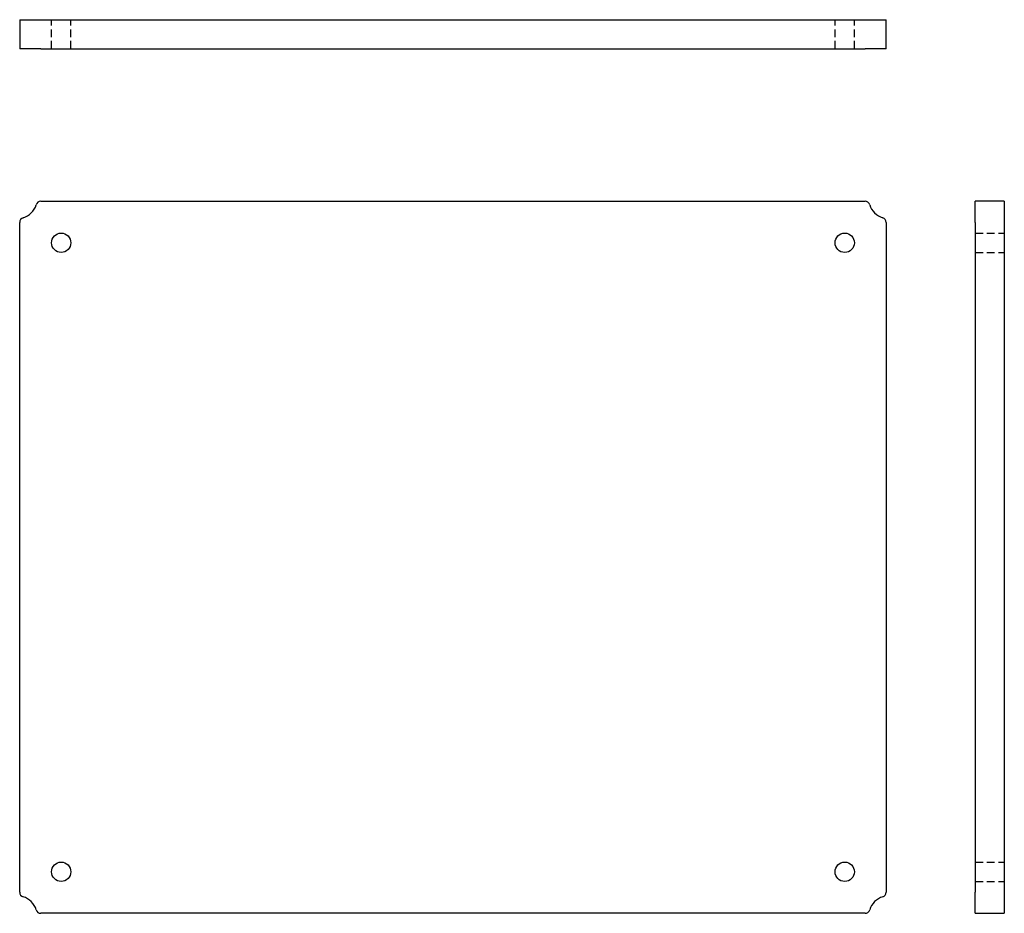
# Model space of a CAD drawing. Header units: inches. Extents: x 3 to 164, y 4 to 78.
# Tile 1 of 2: x 3 to 29, y 4 to 27. Entities that reach past the tile are written whole.
import ezdxf

# ---------------------------------------------------------------- set-up
doc = ezdxf.new("R2010")
doc.units = ezdxf.units.IN
doc.header["$MEASUREMENT"] = 0
doc.linetypes.add('DASHED_SPACE', pattern=[0.2067, 0.1654, -0.0413])
doc.layers.add('Hidden Edges(ANSI)', color=7, linetype='DASHED_SPACE', lineweight=25)
doc.layers.add('Visible Edges(ANSI)', color=7, linetype='Continuous', lineweight=25)

msp = doc.modelspace()

# ---------------------------------------------------------------- linework, layer by layer
at = {"layer": 'Hidden Edges(ANSI)', "ltscale": 1.209482}
for p, q in [((3.919, 26.685), (3.919, 27.435)), ((4.419, 26.685), (4.419, 27.435)), ((24.169, 26.685), (24.169, 27.435)), ((24.669, 26.685), (24.669, 27.435)), ((27.793, 21.922), (28.543, 21.922)), ((27.793, 21.422), (28.543, 21.422)), ((27.793, 5.672), (28.543, 5.672)), ((27.793, 5.172), (28.543, 5.172))]:
    msp.add_line(p, q, dxfattribs=at)
at = {"layer": 'Visible Edges(ANSI)'}
for p, q in [((3.097, 27.435), (3.186, 27.435)), ((3.097, 27.435), (3.097, 26.685)), ((3.186, 27.435), (3.523, 27.435)), ((3.523, 27.435), (3.643, 27.435)), ((3.643, 27.435), (24.945, 27.435)), ((24.945, 27.435), (25.064, 27.435)), ((25.064, 27.435), (25.401, 27.435)), ((25.401, 27.435), (25.491, 27.435)), ((25.491, 26.685), (25.491, 27.435)), ((3.186, 26.685), (3.097, 26.685)), ((3.523, 26.685), (3.186, 26.685)), ((3.643, 26.685), (3.523, 26.685)), ((3.643, 26.685), (24.945, 26.685)), ((25.064, 26.685), (24.945, 26.685)), ((25.401, 26.685), (25.064, 26.685)), ((25.491, 26.685), (25.401, 26.685)), ((3.643, 22.744), (24.945, 22.744)), ((28.543, 22.744), (27.793, 22.744)), ((27.793, 22.655), (27.793, 22.744)), ((27.793, 22.318), (27.793, 22.655)), ((28.543, 22.744), (28.543, 22.655)), ((28.543, 22.655), (28.543, 22.318)), ((3.097, 4.896), (3.097, 22.198)), ((25.491, 22.198), (25.491, 4.896)), ((27.793, 22.198), (27.793, 22.318)), ((27.793, 22.198), (27.793, 4.896)), ((28.543, 22.318), (28.543, 22.198)), ((28.543, 22.198), (28.543, 4.896)), ((27.793, 4.776), (27.793, 4.896)), ((28.543, 4.896), (28.543, 4.776)), ((27.793, 4.439), (27.793, 4.776)), ((28.543, 4.776), (28.543, 4.439)), ((24.945, 4.35), (3.643, 4.35)), ((27.793, 4.35), (27.793, 4.439)), ((27.793, 4.35), (28.543, 4.35)), ((28.543, 4.439), (28.543, 4.35))]:
    msp.add_line(p, q, dxfattribs=at)
for centre in [(4.169, 21.672), (24.419, 21.672), (4.169, 5.422), (24.419, 5.422)]:
    msp.add_circle(centre, 0.25, dxfattribs=at)
for centre, radius, start, end in [((3.044, 22.797), 0.5, 286.5469, 343.4531), ((3.643, 22.619), 0.125, 90, 163.4531), ((24.945, 22.619), 0.125, 16.5469, 90), ((25.544, 22.797), 0.5, 196.5469, 253.4531), ((3.222, 22.198), 0.125, 106.5469, 180), ((25.366, 22.198), 0.125, 0, 73.4531), ((3.222, 4.896), 0.125, 180, 253.4531), ((25.366, 4.896), 0.125, 286.5469, 0), ((3.044, 4.297), 0.5, 16.5469, 73.4531), ((25.544, 4.297), 0.5, 106.5469, 163.4531), ((3.643, 4.475), 0.125, 196.5469, 270), ((24.945, 4.475), 0.125, 270, 343.4531)]:
    msp.add_arc(centre, radius, start, end, dxfattribs=at)

doc.saveas('drawing.dxf')
